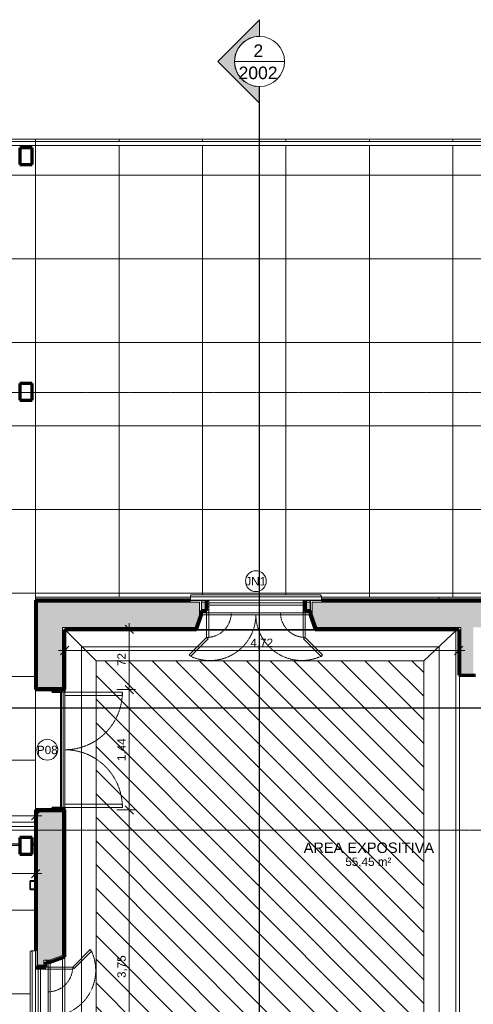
# Model space of a CAD drawing. Header units: millimetres. Extents: x -34717 to 7230, y -21919 to 4394.
# Tile 47 of 48: x -6961 to -1526, y -7994 to 3788. Entities that reach past the tile are written whole.
import ezdxf

# ---------------------------------------------------------------- set-up
doc = ezdxf.new("R2010")
doc.units = ezdxf.units.MM
doc.linetypes.add('_Tracejado pequeno', pattern=[2.25, 1.5, -0.75])
doc.linetypes.add('_Traço - ponto', pattern=[16, 12, -2, 0, -2])
for name, color, linetype, lineweight in [('A-ANNO-DIMS', 211, 'Continuous', 9), ('A-ANNO-DIMS-50', 211, 'Continuous', 9), ('A-AREA-IDEN', 2, 'Continuous', 9), ('A-DOOR', 31, 'Continuous', 18), ('A-DOOR-HDLN', 31, '_Tracejado pequeno', 18), ('A-DOOR-IDEN', 31, 'Continuous', 9), ('A-FLOR', 192, 'Continuous', 18), ('A-FLOR-HRAL', 11, 'Continuous', 18), ('A-FLOR-PATT', 8, 'Continuous', 18), ('A-GENM', 13, 'Continuous', 18), ('A-GLAZ', 151, 'Continuous', 18), ('A-GLAZ-HDLN', 1, '_Tracejado pequeno', 18), ('A-GLAZ-IDEN', 152, 'Continuous', 9), ('A-WALL', 113, 'Continuous', 18), ('A-WALL-PATT', 111, 'Continuous', 70), ('G-ANNO-SYMB', 111, 'Continuous', 9), ('S-COLS', 52, 'Continuous', 18), ('S-GRID', 1, 'Continuous', 9)]:
    doc.layers.add(name, color=color, linetype=linetype, lineweight=lineweight)
doc.styles.add('Arial_2', font='arial.ttf', dxfattribs={"height": 125})
doc.styles.add('Arial_3', font='arial.ttf', dxfattribs={"height": 150})
doc.styles.add('Arial_4', font='arial.ttf', dxfattribs={"height": 100})
doc.dimstyles.new('Diagonal_-_2_0mm_Arial', dxfattribs={"dimscale": 304.8, "dimtxt": 102.02594, "dimasz": 0.328084, "dimexe": 0.246063, "dimexo": 0.0625, "dimgap": 0.024606, "dimtad": 1, "dimlfac": 0.001, "dimrnd": 0.01, "dimzin": 0, "dimdsep": 46, "dimtxsty": 'Arial_4', "dimblk1": 'OBLIQUE', "dimblk2": 'OBLIQUE', "dimsah": 1, "dimcen": 0.09, "dimdle": 0.246063, "dimadec": 0, "dimazin": 0, "dimtfac": 1, "dimtdec": 4, "dimtix": 1, "dimtmove": 0, "dimatfit": 3, "dimfxl": 0.492126, "dimfxlon": 1, "dimtvp": 1, "dimtolj": 1, "dimtzin": 0, "dimarcsym": 2})
doc.dimstyles.new('Diagonal_-_2_0mm_Arial_1', dxfattribs={"dimscale": 304.8, "dimtxt": 102.02594, "dimasz": 0.328084, "dimexe": 0.246063, "dimexo": 0.0625, "dimgap": 0.024606, "dimtad": 1, "dimdec": 0, "dimlfac": 0.1, "dimdsep": 46, "dimtxsty": 'Arial_4', "dimblk1": 'OBLIQUE', "dimblk2": 'OBLIQUE', "dimsah": 1, "dimcen": 0.09, "dimdle": 0.246063, "dimadec": 0, "dimazin": 0, "dimtfac": 1, "dimtdec": 4, "dimtix": 1, "dimtmove": 0, "dimatfit": 3, "dimfxl": 0.492126, "dimfxlon": 1, "dimtvp": 1, "dimtolj": 1, "dimtzin": 0, "dimarcsym": 2})
pattern_1 = [(45, (4131.115, 3333.492), (-17.67767, 17.67767), [])]

# ---------------------------------------------------------------- blocks, each defined once
blk = doc.blocks.new('porta dupla - P08 - 1_44 x 2_60 m-4336730-PLANTA TÉRREO - LAYOUT')
at = {"layer": 'A-DOOR'}
h = blk.add_hatch(dxfattribs=at)
h.set_pattern_fill('FP_7', color=256, style=0, pattern_type=2)
h.set_pattern_definition([(135, (-4947.52, 6596.115), (-17.67767, -17.67767), [])])
h.paths.add_polyline_path([(720, 150), (720, 175), (690, 175), (690, 25), (720, 25), (720, 135)], flags=0)
h.paths.add_polyline_path([(-690, 175), (-720, 175), (-720, 25), (-690, 25), (-690, 172)], flags=0)
for p, q in [((-650, 865), (-690, 865)), ((-690, 865), (-690, 175)), ((-650, 175), (-650, 865)), ((650, 175), (650, 865)), ((650, 865), (690, 865)), ((690, 865), (690, 175)), ((-690, 175), (-650, 175)), ((-690, 175), (690, 175)), ((-690, 175), (-690, 155)), ((-690, 155), (690, 155)), ((-690, 155), (-690, 135)), ((-690, 135), (-690, 125)), ((-690, 135), (690, 135)), ((690, 125), (-690, 125)), ((690, 175), (650, 175)), ((690, 175), (690, 155)), ((690, 135), (690, 155)), ((690, 135), (690, 125))]:
    blk.add_line(p, q, dxfattribs=at)
at = {"layer": 'A-DOOR', "lineweight": 35}
for p, q in [((-720, 175), (-690, 175)), ((-690, 125), (-690, 25)), ((690, 175), (720, 175)), ((690, 25), (690, 125)), ((-690, 25), (-720, 25)), ((720, 25), (690, 25))]:
    blk.add_line(p, q, dxfattribs=at)
at = {"layer": 'A-DOOR-HDLN'}
for centre, start, end in [((-690, 175), 360, 90), ((690, 175), 90, 180)]:
    blk.add_arc(centre, 690, start, end, dxfattribs=at)
blk = doc.blocks.new('Window_CV - Window_CV - 1 divisão-4329172-PLANTA TÉRREO - LAYOUT')
at = {"layer": 'A-GLAZ'}
for p, q in [((-565, 145), (-565, 175)), ((-565, 145), (-565, 115)), ((565, 145), (-565, 145)), ((565, 175), (565, 145)), ((565, 115), (565, 145)), ((-650, 25), (-590, 25)), ((-590, 25), (-590, 50)), ((-590, 50), (-590, 25)), ((-590, -270), (-590, 25)), ((-590, 25), (-565, 25)), ((-590, 25), (-565, 25)), ((-565, 25), (-565, 115)), ((565, 115), (-565, 115)), ((-565, 25), (-565, -270)), ((565, 25), (-565, 25)), ((565, 115), (565, 25)), ((565, 25), (565, -270)), ((590, 25), (565, 25)), ((565, 25), (590, 25)), ((590, 50), (590, 25)), ((590, 25), (590, 50)), ((590, -270), (590, 25)), ((590, 25), (650, 25)), ((-799, -478), (-590, -270)), ((-572, -287), (-781, -496)), ((-590, -270), (-572, -287)), ((-565, -270), (-590, -270)), ((565, -270), (590, -270)), ((590, -270), (572, -288)), ((572, -288), (781, -497)), ((799, -479), (590, -270)), ((-781, -496), (-799, -478)), ((781, -497), (799, -479))]:
    blk.add_line(p, q, dxfattribs=at)
at = {"layer": 'A-GLAZ-HDLN'}
for centre, radius, start, end in [((-590, 25), 295, 274.8614, 360), ((590, 25), 295, 180, 265.1386), ((-551, 4), 551, 245.2954, 359.5346), ((551, 5), 551, 180.4963, 294.5899)]:
    blk.add_arc(centre, radius, start, end, dxfattribs=at)
blk = doc.blocks.new('Window_CV - Window_CV - JN1 - 1 divisão-4329173-PLANTA TÉRREO - LAYOUT')
at = {"layer": 'A-GLAZ'}
h = blk.add_hatch(dxfattribs=at)
h.set_pattern_fill('FP_22', color=256, style=0, pattern_type=2)
h.set_pattern_definition(pattern_1)
h.paths.add_polyline_path([(565, 25), (590, 25), (590, 175), (565, 175), (565, 50)], flags=0)
h.paths.add_polyline_path([(-590, 25), (-565, 25), (-565, 175), (-590, 175), (-590, 48)], flags=0)
h = blk.add_hatch(dxfattribs=at)
h.set_pattern_fill('FP_22', color=256, style=0, pattern_type=2)
h.set_pattern_definition(pattern_1)
h.paths.add_polyline_path([(649, 25), (650, 25), (650, 50), (590, 50), (590, 25)], flags=0)
h.paths.add_polyline_path([(-650, 25), (-590, 25), (-590, 50), (-650, 50)], flags=0)
for p, q in [((-565, 145), (-565, 175)), ((-565, 145), (-565, 115)), ((565, 145), (-565, 145)), ((565, 175), (565, 145)), ((565, 115), (565, 145)), ((-650, 25), (-590, 25)), ((-590, 25), (-590, 50)), ((-590, 50), (-590, 25)), ((-590, -270), (-590, 25)), ((-590, 25), (-565, 25)), ((-590, 25), (-565, 25)), ((-565, 25), (-565, 115)), ((565, 115), (-565, 115)), ((-565, 25), (-565, -270)), ((565, 25), (-565, 25)), ((565, 115), (565, 25)), ((565, 25), (565, -270)), ((590, 25), (565, 25)), ((565, 25), (590, 25)), ((590, 50), (590, 25)), ((590, 25), (590, 50)), ((590, -270), (590, 25)), ((590, 25), (650, 25)), ((-799, -478), (-590, -270)), ((-572, -287), (-781, -496)), ((-590, -270), (-572, -287)), ((-565, -270), (-590, -270)), ((565, -270), (590, -270)), ((590, -270), (572, -288)), ((572, -288), (781, -497)), ((799, -479), (590, -270)), ((-781, -496), (-799, -478)), ((781, -497), (799, -479))]:
    blk.add_line(p, q, dxfattribs=at)
at = {"layer": 'A-GLAZ-HDLN'}
for centre, radius, start, end in [((-590, 25), 295, 274.8614, 360), ((590, 25), 295, 180, 265.1386), ((-551, 4), 551, 245.2954, 359.5346), ((551, 5), 551, 180.4963, 294.5899)]:
    blk.add_arc(centre, radius, start, end, dxfattribs=at)
blk = doc.blocks.new('Railing - Railing-3945987-PLANTA TÉRREO - LAYOUT')
at = {"layer": 'A-FLOR-HRAL'}
for p, q in [((-6771, 2331), (-10011, 2331)), ((-10011, 2331), (-10011, 2256)), ((-9961, 2281), (-6771, 2281)), ((-9961, 2256), (-9961, 2281)), ((3429, 2331), (-6771, 2331)), ((-6771, 2281), (3429, 2281)), ((-10011, 2056), (-10011, -433)), ((-9961, -433), (-9961, 2056)), ((-9961, -433), (-10011, -433))]:
    blk.add_line(p, q, dxfattribs=at)
at = {"layer": 'A-FLOR-HRAL', "flags": 128}
for points in [[(-9961, 2281), (-9962, 2282), (-9964, 2285), (-9968, 2289), (-9973, 2294), (-9979, 2300), (-9986, 2306), (-9992, 2313), (-9998, 2319), (-10003, 2324), (-10007, 2328), (-10010, 2331), (-10011, 2331)], [(-10011, 2331), (-10010, 2331), (-10007, 2328), (-10003, 2324), (-9998, 2319), (-9992, 2313), (-9986, 2306), (-9979, 2300), (-9973, 2294), (-9968, 2289), (-9964, 2285), (-9962, 2282), (-9961, 2281)], [(-6771, 2281), (-6771, 2282), (-6771, 2285), (-6771, 2289), (-6771, 2294), (-6771, 2300), (-6771, 2306), (-6771, 2313), (-6771, 2319), (-6771, 2324), (-6771, 2328), (-6771, 2331), (-6771, 2331)], [(-6771, 2331), (-6771, 2331), (-6771, 2328), (-6771, 2324), (-6771, 2319), (-6771, 2313), (-6771, 2306), (-6771, 2300), (-6771, 2294), (-6771, 2289), (-6771, 2285), (-6771, 2282), (-6771, 2281)], [(3429, 2331), (3429, 2331), (3429, 2328), (3429, 2324), (3429, 2319), (3429, 2313), (3429, 2306), (3429, 2300), (3429, 2294), (3429, 2289), (3429, 2285), (3429, 2282), (3429, 2281)]]:
    blk.add_lwpolyline(points, dxfattribs=at)
blk = doc.blocks.new('Railing - Railing-3948267-PLANTA TÉRREO - LAYOUT')
at = {"layer": 'A-FLOR-HRAL'}
for p, q in [((-6771, -5816), (-10051, -5816)), ((-10051, -5866), (-6771, -5866))]:
    blk.add_line(p, q, dxfattribs=at)
blk = doc.blocks.new('ornamento esquadrias - ornamento esquadrias-4133635-PLANTA TÉRREO - LAYOUT')
at = {"layer": 'A-GENM'}
for p, q in [((3349, -6098), (3349, -4529)), ((3349, -4529), (3389, -4529)), ((3389, -4529), (3389, -6098)), ((3414, -6081), (3414, -4546)), ((3349, -6098), (3389, -6098))]:
    blk.add_line(p, q, dxfattribs=at)
for points, knots in [([(3389, -4529), (3391, -4529), (3394, -4529), (3399, -4530), (3401, -4530), (3404, -4531), (3406, -4532), (3408, -4534), (3409, -4534), (3411, -4536), (3412, -4537), (3412, -4539), (3413, -4540), (3413, -4541), (3414, -4542), (3414, -4545), (3414, -4546), (3414, -4547)], [0, 0, 0, 0, 0.142857, 0.214286, 0.285714, 0.357143, 0.428571, 0.5, 0.535714, 0.571429, 0.678571, 0.705357, 0.732143, 0.785714, 0.839286, 0.892857, 1, 1, 1, 1]), ([(3414, -6080), (3414, -6081), (3414, -6083), (3413, -6086), (3413, -6088), (3412, -6089), (3411, -6090), (3410, -6091), (3409, -6092), (3408, -6093), (3407, -6094), (3405, -6095), (3402, -6096), (3399, -6097), (3396, -6098), (3393, -6098), (3391, -6098), (3389, -6098)], [0, 0, 0, 0, 0.142857, 0.214286, 0.285714, 0.321429, 0.357143, 0.428571, 0.464286, 0.5, 0.571429, 0.625, 0.678571, 0.785714, 0.839286, 0.892857, 1, 1, 1, 1])]:
    blk.add_open_spline(points, degree=3, knots=knots, dxfattribs=at)
blk = doc.blocks.new('Generic Models 1 - Generic Models 24-4258923-PLANTA TÉRREO - LAYOUT')
at = {"layer": 'A-GENM', "lineweight": 35}
for p, q in [((-6771, -6518), (-6836, -6518)), ((-6836, -6518), (-6836, -6618)), ((-6834, -6616), (-6834, -6520)), ((-6834, -6520), (-6773, -6520)), ((-6773, -6520), (-6773, -6616)), ((-6771, -6618), (-6771, -6518)), ((-6836, -6618), (-6771, -6618)), ((-6773, -6616), (-6834, -6616))]:
    blk.add_line(p, q, dxfattribs=at)
blk = doc.blocks.new('Embasamento - Embasamento-4325691-PLANTA TÉRREO - LAYOUT')
at = {"layer": 'A-GENM'}
for p, q in [((-1941, -3158), (-1941, -3123)), ((-1941, -3123), (4, -3123))]:
    blk.add_line(p, q, dxfattribs=at)
blk = doc.blocks.new('eMBASAMENTO 2 - eMBASAMENTO 2-4325788-PLANTA TÉRREO - LAYOUT')
at = {"layer": 'A-GENM'}
for p, q in [((-6771, -3158), (-6771, -3123)), ((-6771, -3123), (-4916, -3123)), ((-3346, -3123), (-1941, -3123)), ((-1941, -3123), (-1941, -3158))]:
    blk.add_line(p, q, dxfattribs=at)
blk = doc.blocks.new('Section - M_Section head ABNT-2836546-PLANTA TÉRREO - LAYOUT')
at = {"layer": 'G-ANNO-SYMB'}
h = blk.add_hatch(color=256, dxfattribs=at)
edge = h.paths.add_edge_path(flags=0)
edge.add_line((-6, 10), (4, 0))
edge.add_line((4, 0), (0, 0))
edge.add_arc((-6, 0), 6, 0, 180)
edge.add_line((-12, 0), (-16, 0))
edge.add_line((-16, 0), (-6, 10))
for p, q in [((-16, 0), (-6, 10)), ((-6, 10), (-16, 0)), ((4, 0), (-6, 10)), ((4, 0), (-6, 10)), ((0, 0), (4, 0)), ((-16, 0), (-12, 0))]:
    blk.add_line(p, q, dxfattribs=at)
for start, end in [(360, 180), (0, 180), (180, 0)]:
    blk.add_arc((-6, 0), 6, start, end, dxfattribs=at)
blk = doc.blocks.new('DIMBLOCK11-PLANTA TÉRREO - LAYOUT')
at = {"layer": 'A-ANNO-DIMS-50'}
for p, q in [((-10051, -5587), (-10051, -5812)), ((-10051, -5737), (-10051, -5587)), ((-6771, -5587), (-6771, -5812)), ((-6771, -5737), (-6771, -5587)), ((-10126, -5737), (-6696, -5737))]:
    blk.add_line(p, q, dxfattribs=at)
at = {"layer": 'A-ANNO-DIMS-50', "lineweight": 18}
for p, q in [((-10051, -5737), (-10101, -5787)), ((-10051, -5737), (-10001, -5687)), ((-6771, -5737), (-6821, -5787)), ((-6771, -5737), (-6721, -5687))]:
    blk.add_line(p, q, dxfattribs=at)
at = {"layer": 'A-ANNO-DIMS-50', "color": 0, "insert": (-8547, -5595), "char_height": 100, "width": 325.65, "attachment_point": 1, "line_spacing_factor": 0.941778, "style": 'Arial_4'}
blk.add_mtext('3,28', dxfattribs=at)
blk = doc.blocks.new('_Oblique')
at = {"color": 0, "linetype": 'ByBlock', "lineweight": -2}
blk.add_line((-0.5, -0.5), (0.5, 0.5), dxfattribs=at)
blk = doc.blocks.new('DIMBLOCK12-PLANTA TÉRREO - LAYOUT')
at = {"layer": 'A-ANNO-DIMS-50'}
for p, q in [((-12761, -6279), (-12761, -6504)), ((-12761, -6429), (-12761, -6279)), ((-6771, -6279), (-6771, -6504)), ((-6771, -6429), (-6771, -6279)), ((-12836, -6429), (-6696, -6429))]:
    blk.add_line(p, q, dxfattribs=at)
at = {"layer": 'A-ANNO-DIMS-50', "lineweight": 18}
for p, q in [((-12761, -6429), (-12811, -6479)), ((-12761, -6429), (-12711, -6379)), ((-6771, -6429), (-6821, -6479)), ((-6771, -6429), (-6721, -6379))]:
    blk.add_line(p, q, dxfattribs=at)
at = {"layer": 'A-ANNO-DIMS-50', "color": 0, "insert": (-9902, -6286), "char_height": 100, "width": 325.65, "attachment_point": 1, "line_spacing_factor": 0.941778, "style": 'Arial_4'}
blk.add_mtext('5,99', dxfattribs=at)
blk = doc.blocks.new('DIMBLOCK30-PLANTA TÉRREO - LAYOUT')
at = {"layer": 'A-ANNO-DIMS-50', "lineweight": 18}
for p, q in [((-5649, -5668), (-5699, -5618)), ((-5649, -5668), (-5599, -5718)), ((-5649, -9418), (-5699, -9368)), ((-5649, -9418), (-5599, -9468))]:
    blk.add_line(p, q, dxfattribs=at)
at = {"layer": 'A-ANNO-DIMS-50'}
for p, q in [((-5649, -9493), (-5649, -5593)), ((-5799, -5668), (-5574, -5668)), ((-5649, -5668), (-5799, -5668)), ((-5799, -9418), (-5574, -9418)), ((-5649, -9418), (-5799, -9418))]:
    blk.add_line(p, q, dxfattribs=at)
at = {"layer": 'A-ANNO-DIMS-50', "color": 0, "insert": (-5791, -7679), "char_height": 100, "width": 325.65, "attachment_point": 1, "rotation": 90, "line_spacing_factor": 0.941778, "style": 'Arial_4'}
blk.add_mtext('3,75', dxfattribs=at)
blk = doc.blocks.new('DIMBLOCK31-PLANTA TÉRREO - LAYOUT')
at = {"layer": 'A-ANNO-DIMS-50'}
for p, q in [((-6421, -3610), (-6421, -3835)), ((-6421, -3760), (-6421, -3610)), ((-1701, -3610), (-1701, -3835)), ((-1701, -3760), (-1701, -3610)), ((-6496, -3760), (-1626, -3760))]:
    blk.add_line(p, q, dxfattribs=at)
at = {"layer": 'A-ANNO-DIMS-50', "lineweight": 18}
for p, q in [((-6421, -3760), (-6471, -3810)), ((-6421, -3760), (-6371, -3710)), ((-1701, -3760), (-1751, -3810)), ((-1701, -3760), (-1651, -3710))]:
    blk.add_line(p, q, dxfattribs=at)
at = {"layer": 'A-ANNO-DIMS-50', "color": 0, "insert": (-4197, -3618), "char_height": 100, "width": 325.65, "attachment_point": 1, "line_spacing_factor": 0.941778, "style": 'Arial_4'}
blk.add_mtext('4,72', dxfattribs=at)
blk = doc.blocks.new('DIMBLOCK40-PLANTA TÉRREO - LAYOUT')
at = {"layer": 'A-ANNO-DIMS-50'}
for p, q in [((-5799, -3508), (-5574, -3508)), ((-5649, -3508), (-5799, -3508)), ((-5649, -4303), (-5649, -3433)), ((-5799, -4228), (-5574, -4228)), ((-5649, -4228), (-5799, -4228))]:
    blk.add_line(p, q, dxfattribs=at)
at = {"layer": 'A-ANNO-DIMS-50', "lineweight": 18}
for p, q in [((-5649, -3508), (-5699, -3458)), ((-5649, -3508), (-5599, -3558)), ((-5649, -4228), (-5699, -4178)), ((-5649, -4228), (-5599, -4278))]:
    blk.add_line(p, q, dxfattribs=at)
at = {"layer": 'A-ANNO-DIMS-50', "color": 0, "insert": (-5791, -3946), "char_height": 100, "width": 186.09, "attachment_point": 1, "rotation": 90, "line_spacing_factor": 0.941778, "style": 'Arial_4'}
blk.add_mtext('72', dxfattribs=at)
blk = doc.blocks.new('TAG-Porta - Ref_ Porta-2416850-PLANTA TÉRREO - LAYOUT')
at = {"layer": 'A-DOOR-IDEN'}
blk.add_circle((0, 0), 2.5, dxfattribs=at)
blk = doc.blocks.new('TAG-Janela - Janela-240880-PLANTA TÉRREO - LAYOUT')
at = {"layer": 'A-GLAZ-IDEN'}
blk.add_circle((0, 0), 2.5, dxfattribs=at)
blk = doc.blocks.new('DIMBLOCK89-PLANTA TÉRREO - LAYOUT')
at = {"layer": 'A-ANNO-DIMS-50'}
for p, q in [((-5799, -4228), (-5574, -4228)), ((-5649, -4228), (-5799, -4228)), ((-5649, -5743), (-5649, -4153)), ((-5799, -5668), (-5574, -5668)), ((-5649, -5668), (-5799, -5668))]:
    blk.add_line(p, q, dxfattribs=at)
at = {"layer": 'A-ANNO-DIMS-50', "lineweight": 18}
for p, q in [((-5649, -4228), (-5699, -4178)), ((-5649, -4228), (-5599, -4278)), ((-5649, -5668), (-5699, -5618)), ((-5649, -5668), (-5599, -5718))]:
    blk.add_line(p, q, dxfattribs=at)
at = {"layer": 'A-ANNO-DIMS-50', "color": 0, "insert": (-5791, -5083), "char_height": 100, "width": 325.65, "attachment_point": 1, "rotation": 90, "line_spacing_factor": 0.941778, "style": 'Arial_4'}
blk.add_mtext('1,44', dxfattribs=at)

msp = doc.modelspace()

# ---------------------------------------------------------------- hatches: boundary and pattern name
at = {"layer": 'A-FLOR-PATT'}
h = msp.add_hatch(dxfattribs=at)
h.set_pattern_fill('FP_62', color=256, style=0, pattern_type=2)
h.set_pattern_definition([(270, (-7771.1, -2073.5), (1000, 6e-14), []), (0, (-7771.1, -2073.5), (0, 1000), [])])
h.paths.add_polyline_path([(-10035.802, -6091.388), (-10035.286, -6091.388), (-10035.286, -5991.388), (-9885.286, -5991.388), (-9885.286, -6091.388), (-6961.115, -6091.388), (-6961.115, -5996.388), (-6811.115, -5996.909), (-6811.115, -6091.388), (-6771.115, -6091.388), (-6771.115, -5866.388), (-10035.802, -5866.388), (-10035.802, -5996.909)], flags=0)
h.paths.add_polyline_path([(-9952.685, -5816.388), (-6771.115, -5816.388), (-6771.425, 2281.472), (-9960.802, 2281.472), (-9960.802, 2256.472), (-9885.802, 2256.472), (-9885.802, 2056.472), (-9960.802, 2056.472), (-9960.802, -433.492), (-10010.802, -433.492), (-10010.802, 2056.472), (-10035.802, 2056.472), (-10035.802, -566.388), (-9885.802, -566.388), (-9885.802, -766.388), (-10035.802, -766.388), (-10035.802, -5816.388)], flags=0)
h.paths.add_polyline_path([(-6961.115, -766.388), (-6961.115, -566.388), (-6811.115, -566.388), (-6811.115, -766.388)], flags=0)
h.paths.add_polyline_path([(-6811.115, 2056.472), (-6961.115, 2056.472), (-6961.115, 2256.472), (-6811.115, 2256.472), (-6811.115, 2114.771)], flags=0)
h.paths.add_polyline_path([(-10035.802, 2256.472), (-10010.802, 2256.472), (-10010.802, 2331.472), (-6771.115, 2331.472), (-6771.361, 2356.472), (-10035.802, 2356.472), (-10035.802, 2306.472)], flags=0)
h = msp.add_hatch(dxfattribs=at)
h.set_pattern_fill('FP_73', color=256, style=0, pattern_type=2)
h.set_pattern_definition([(180, (-2771.3, -73.5), (-1e-13, -1000), []), (270, (-2771.3, -73.5), (999.95, 6e-14), [])])
h.paths.add_polyline_path([(-6719.707, -3123.492), (-4915.808, -3123.492), (-4915.408, -3111.982), (-4914.195, -3106.008), (-4912.158, -3101.019), (-4909.328, -3097.291), (-4905.8, -3094.886), (-4901.708, -3093.698), (-4890.808, -3093.542), (-3360.522, -3093.698), (-3356.43, -3094.886), (-3352.902, -3097.291), (-3350.072, -3101.019), (-3348.034, -3106.008), (-3346.822, -3111.982), (-3346.422, -3123.492), (4.192, -3123.492), (4.592, -3111.982), (5.805, -3106.008), (7.842, -3101.019), (10.672, -3097.291), (14.2, -3094.886), (18.292, -3093.698), (29.192, -3093.542), (1559.478, -3093.698), (1563.57, -3094.886), (1567.098, -3097.291), (1569.928, -3101.019), (1571.966, -3106.008), (1573.178, -3111.982), (1573.578, -3123.492), (2746.553, -3123.492), (2746.553, -3067.521), (3256.553, -3067.521), (3256.553, -3123.492), (3348.885, -3123.492), (3348.885, 2281.472), (-6771.115, 2281.472), (-6771.115, -3123.492)], flags=0)
h.paths.add_polyline_path([(-6665.258, 2331.472), (3348.885, 2331.472), (3348.885, 2356.472), (-6771.115, 2356.472), (-6771.115, 2331.472)], flags=0)
h = msp.add_hatch(dxfattribs=at)
h.set_pattern_fill('FP_44', color=256, style=0, pattern_type=2)
h.set_pattern_definition([(270, (378, -12613.01), (200, 1e-14), [])])
h.paths.add_polyline_path([(-6421.115, -9393.492), (-6046.115, -9018.492), (-6046.115, -3883.492), (-6421.115, -3508.492), (-6421.115, -7427.521), (-6446.115, -7436.271), (-6446.115, -8841.271), (-6421.115, -8850.021), (-6421.115, -9162.443)], flags=0)
h = msp.add_hatch(dxfattribs=at)
h.set_pattern_fill('FP_43', color=256, style=0, pattern_type=2)
h.set_pattern_definition([(0, (-129, 84.3), (0, 200), [])])
h.paths.add_polyline_path([(-6046.115, -3883.492), (-2121.115, -3883.492), (-1718.977, -3508.492), (-6421.115, -3508.492), (-6306.847, -3622.759)], flags=0)
h = msp.add_hatch(dxfattribs=at)
h.set_pattern_fill('FP_38', color=256, style=0, pattern_type=2)
h.set_pattern_definition([(270, (2263.15, -5927.86), (200, 1e-14), [])])
h.paths.add_polyline_path([(-1701.115, -9418.492), (-1701.115, -8873.492), (-1692.167, -8873.492), (-1692.167, -4053.492), (-1701.115, -4053.492), (-1701.115, -3508.492), (-1718.977, -3508.492), (-2121.115, -3883.492), (-2121.115, -9018.492), (-1721.115, -9418.492)], flags=0)
h = msp.add_hatch(dxfattribs=at)
h.set_pattern_fill('FP_25', color=256, style=0, pattern_type=2)
h.set_pattern_definition([(315, (-7844.11, -11029.7), (141.4214, 141.4214), [])])
h.paths.add_polyline_path([(-2956.895, -9018.492), (-2121.115, -9018.492), (-2121.115, -3883.492), (-6046.115, -3883.492), (-6046.115, -9018.492), (-5514.659, -9018.492)], flags=0)
h = msp.add_hatch(dxfattribs=at)
h.set_pattern_fill('FP_67', color=256, style=0, pattern_type=2)
h.set_pattern_definition([(180, (-9769.8, -11868.5), (-1e-13, -1000), []), (270, (-9769.8, -11868.5), (1000, 6e-14), [])])
h.paths.add_polyline_path([(-9274.501, -11953.492), (-9274.101, -11906.982), (-9272.888, -11901.008), (-9270.851, -11896.019), (-9268.021, -11892.291), (-9264.493, -11889.886), (-9260.401, -11888.698), (-9249.501, -11888.542), (-9139.808, -11888.542), (-9139.808, -11053.492), (-7839.808, -11053.492), (-7839.808, -11888.542), (-7719.215, -11888.698), (-7715.123, -11889.886), (-7711.595, -11892.291), (-7708.765, -11896.019), (-7706.727, -11901.008), (-7705.515, -11906.982), (-7705.115, -11913.492), (-7705.115, -11953.492), (-7336.197, -11953.492), (-7336.197, -11888.492), (-7236.197, -11888.492), (-7236.197, -11953.492), (-6829.796, -11953.492), (-6832.316, -11951.579), (-6834.721, -11948.051), (-6835.909, -11943.959), (-6836.065, -11939.444), (-6835.909, -10402.772), (-6834.721, -10398.68), (-6832.316, -10395.152), (-6828.588, -10392.322), (-6823.599, -10390.285), (-6817.625, -10389.073), (-6811.115, -10388.673), (-6771.115, -10388.673), (-6771.115, -9738.267), (-6836.115, -9738.267), (-6836.115, -9638.267), (-6771.115, -9638.267), (-6771.115, -8923.464), (-6817.625, -8923.064), (-6823.599, -8921.852), (-6829.629, -8919.024), (-6832.316, -8916.984), (-6834.721, -8913.457), (-6835.909, -8909.364), (-6836.065, -8904.85), (-6835.909, -7368.178), (-6834.721, -7364.086), (-6832.316, -7360.558), (-6828.588, -7357.728), (-6823.599, -7355.691), (-6817.625, -7354.478), (-6811.115, -7354.078), (-6771.115, -7354.078), (-6771.115, -6618.267), (-6836.115, -6618.267), (-6836.115, -6518.267), (-6771.115, -6518.267), (-6771.115, -6093.492), (-6811.115, -6093.492), (-6811.115, -6196.388), (-6961.115, -6196.388), (-6961.115, -6093.492), (-9885.286, -6093.492), (-9885.286, -6191.388), (-10035.286, -6191.388), (-10035.802, -6093.492), (-11296.955, -6093.492), (-11296.955, -6158.492), (-11396.955, -6158.492), (-11396.955, -6093.492), (-12761.115, -6093.492), (-12761.115, -6258.267), (-12696.115, -6258.267), (-12696.115, -6358.267), (-12761.115, -6358.267), (-12761.115, -7973.441), (-11781.115, -7973.441), (-11781.013, -7913.492), (-11381.115, -7913.492), (-11381.217, -8313.492), (-11781.115, -8313.492), (-11781.115, -8253.441), (-12761.115, -8253.441), (-12761.115, -8254.758), (-11861.115, -8254.758), (-11861.115, -9892.324), (-12761.115, -9892.324), (-12761.115, -9893.543), (-11781.115, -9893.543), (-11781.115, -9833.492), (-11381.115, -9833.543), (-11381.217, -10233.492), (-11781.115, -10233.441), (-11781.115, -10173.543), (-12761.115, -10173.543), (-12761.115, -11478.267), (-12696.115, -11478.267), (-12696.115, -11578.267), (-12761.115, -11578.267), (-12761.115, -11888.542), (-11329.693, -11888.698), (-11325.6, -11889.886), (-11322.073, -11892.291), (-11319.243, -11896.019), (-11317.205, -11901.008), (-11315.993, -11906.982), (-11315.593, -11913.492), (-11315.593, -11953.492), (-10321.115, -11953.492), (-10321.115, -11888.492), (-10221.115, -11888.492), (-10221.115, -11953.492), (-9459.571, -11953.492)], flags=0)
h.paths.add_polyline_path([(-7238.197, -11951.492), (-7238.197, -11890.492), (-7334.197, -11890.492), (-7334.197, -11951.492), (-7273.197, -11951.492)], flags=0)
h.paths.add_polyline_path([(-10319.115, -11951.492), (-10223.115, -11951.492), (-10223.115, -11890.492), (-10319.115, -11890.492), (-10319.115, -11932.285)], flags=0)
h.paths.add_polyline_path([(-12759.115, -11576.267), (-12698.115, -11576.267), (-12698.115, -11480.267), (-12759.115, -11480.267), (-12759.115, -11536.594)], flags=0)
h.paths.add_polyline_path([(-6832.316, -9736.267), (-6773.115, -9736.267), (-6773.115, -9640.267), (-6834.115, -9640.267), (-6834.115, -9736.267)], flags=0)
h.paths.add_polyline_path([(-6829.629, -6616.267), (-6773.115, -6616.267), (-6773.115, -6520.267), (-6834.115, -6520.267), (-6834.115, -6616.267), (-6832.316, -6616.267)], flags=0)
h.paths.add_polyline_path([(-12746.997, -6356.267), (-12698.115, -6356.267), (-12698.115, -6260.267), (-12759.115, -6260.267), (-12759.115, -6356.267)], flags=0)
h.paths.add_polyline_path([(-11333.955, -6156.492), (-11298.955, -6156.492), (-11298.955, -6095.492), (-11394.955, -6095.492), (-11394.955, -6156.492)], flags=0)
at = {"layer": 'A-WALL-PATT'}
h = msp.add_hatch(color=256, dxfattribs=at)
h.paths.add_polyline_path([(-6746.115, -12278.492), (-6446.115, -12278.492), (-6446.115, -11902.353), (-6596.115, -11849.853), (-6596.115, -11848.366), (-6671.115, -11848.366), (-6671.115, -11788.366), (-6746.115, -11788.366), (-6746.115, -12130.131)], flags=0)
h.paths.add_polyline_path([(-6671.115, -10558.366), (-6671.115, -10498.366), (-6596.115, -10498.366), (-6596.115, -10496.879), (-6446.115, -10444.379), (-6446.115, -8867.758), (-6596.115, -8815.258), (-6596.115, -8813.771), (-6671.115, -8813.771), (-6671.115, -8753.771), (-6746.115, -8753.771), (-6746.115, -10558.366), (-6686.034, -10558.366)], flags=0)
h.paths.add_polyline_path([(-6671.115, -7523.771), (-6671.115, -7463.771), (-6596.115, -7463.771), (-6596.115, -7462.284), (-6446.115, -7409.784), (-6446.115, -5692.521), (-6746.115, -5692.521), (-6746.115, -7523.771)], flags=0)
h.paths.add_polyline_path([(-6446.115, -4202.521), (-6446.115, -3183.492), (-6746.115, -3183.492), (-6746.115, -4202.521), (-6528.36, -4202.521)], flags=0)
h = msp.add_hatch(color=256, dxfattribs=at)
h.paths.add_polyline_path([(-6446.115, -3483.492), (-4860.102, -3483.492), (-4807.602, -3333.492), (-4806.115, -3333.492), (-4806.115, -3183.492), (-6446.115, -3183.492), (-6446.115, -3227.067)], flags=0)
h.paths.add_polyline_path([(-3402.128, -3483.492), (-2031.115, -3483.492), (-2031.115, -3183.492), (-3456.115, -3183.492), (-3456.115, -3333.492), (-3454.628, -3333.492), (-3418.091, -3437.882)], flags=0)
h = msp.add_hatch(color=256, dxfattribs=at)
h.paths.add_polyline_path([(-4781.115, -3283.492), (-4721.115, -3283.492), (-4721.115, -3183.492), (-4781.115, -3183.492), (-4781.115, -3227.067)], flags=0)
h.paths.add_polyline_path([(-3541.115, -3283.492), (-3481.115, -3283.492), (-3481.115, -3183.492), (-3541.115, -3183.492), (-3541.115, -3278.879)], flags=0)
h = msp.add_hatch(color=256, dxfattribs=at)
h.paths.add_polyline_path([(3001.385, -3483.492), (3023.885, -3483.492), (3023.885, -3183.492), (1403.885, -3183.492), (1403.885, -3258.492), (1463.885, -3258.492), (1463.885, -3333.492), (1465.372, -3333.492), (1517.872, -3483.492), (2998.885, -3483.492)], flags=0)
h.paths.add_polyline_path([(-1179.686, -3483.492), (59.898, -3483.492), (112.398, -3333.492), (113.885, -3333.492), (113.885, -3258.492), (173.885, -3258.492), (173.885, -3183.492), (-2031.115, -3183.492), (-2031.115, -3483.492), (-1501.115, -3483.492)], flags=0)
msp.add_hatch(color=256, dxfattribs=at).paths.add_polyline_path([(-1569.747, -4053.492), (-1526.115, -4053.492), (-1526.115, -3483.492), (-1676.115, -3483.492), (-1676.115, -4053.492)], flags=0)

# ---------------------------------------------------------------- linework, layer by layer
at = {"layer": 'A-FLOR'}
for p, q in [((3348.885, 2356.472), (-10035.802, 2356.472)), ((-6771.115, 2331.472), (-6771.115, 2356.472)), ((-6771.115, -3123.492), (-6771.115, 2281.472)), ((-6421.115, -3508.492), (-6046.115, -3883.492)), ((-1718.977, -3508.492), (-2121.115, -3883.492)), ((-6046.115, -3883.492), (-2121.115, -3883.492)), ((-6046.115, -9018.492), (-6046.115, -3883.492)), ((-2121.115, -3883.492), (-2121.115, -9018.492)), ((-1692.167, -8873.492), (-1692.167, -4053.492)), ((-6446.115, -7436.271), (-6446.115, -8841.271))]:
    msp.add_line(p, q, dxfattribs=at)
at = {"layer": 'A-WALL', "lineweight": 70}
for p, q in [((-6771.115, -3158.492), (-6771.115, -4227.521)), ((-4915.808, -3158.492), (-6771.115, -3158.492)), ((-4721.115, -3283.492), (-4721.115, -3158.492)), ((-3541.115, -3158.492), (-3541.115, -3283.492)), ((4.192, -3158.492), (-3346.422, -3158.492)), ((-4781.115, -3333.492), (-4781.115, -3283.492)), ((-4781.115, -3283.492), (-4721.115, -3283.492)), ((-3541.115, -3283.492), (-3481.115, -3283.492)), ((-3481.115, -3283.492), (-3481.115, -3333.492)), ((-4842.365, -3508.492), (-4781.115, -3333.492)), ((-3481.115, -3333.492), (-3419.865, -3508.492)), ((-6421.115, -4227.521), (-6421.115, -3508.492)), ((-6421.115, -3508.492), (-4842.365, -3508.492)), ((-3419.865, -3508.492), (-1701.115, -3508.492)), ((-1701.115, -3508.492), (-1701.115, -4053.492)), ((-1701.115, -4053.492), (-1501.115, -4053.492)), ((-6771.115, -4227.521), (-6421.115, -4227.521)), ((-6771.115, -5667.521), (-6771.115, -7354.078)), ((-6421.115, -5667.521), (-6771.115, -5667.521)), ((-6421.115, -7427.521), (-6421.115, -5667.521)), ((-6646.115, -7548.771), (-6646.115, -7488.771)), ((-6646.115, -7488.771), (-6596.115, -7488.771)), ((-6596.115, -7488.771), (-6421.115, -7427.521)), ((-6771.115, -7548.771), (-6646.115, -7548.771))]:
    msp.add_line(p, q, dxfattribs=at)
at = {"layer": 'A-WALL'}
for p, q in [((-6768.615, -3160.992), (-6768.615, -4225.021)), ((-4783.615, -3160.992), (-6768.615, -3160.992)), ((-4783.615, -3333.492), (-4783.615, -3160.992)), ((-4781.115, -3283.492), (-4781.115, -3160.992)), ((-4721.115, -3160.992), (-4781.115, -3160.992)), ((-3481.115, -3160.992), (-3541.115, -3160.992)), ((-3481.115, -3160.992), (-3481.115, -3283.492)), ((-3478.615, -3160.992), (-3478.615, -3333.492)), ((196.385, -3160.992), (-3478.615, -3160.992)), ((-6746.115, -3183.492), (-6746.115, -4202.521)), ((-4806.115, -3183.492), (-6746.115, -3183.492)), ((-4806.115, -3333.492), (-4806.115, -3183.492)), ((-4721.115, -3183.492), (-4781.115, -3183.492)), ((-3481.115, -3183.492), (-3541.115, -3183.492)), ((-3456.115, -3183.492), (-3456.115, -3333.492)), ((173.885, -3183.492), (-3456.115, -3183.492)), ((-4860.102, -3483.492), (-4807.602, -3333.492)), ((-4844.139, -3505.992), (-4783.764, -3333.492)), ((-4806.115, -3333.492), (-4807.602, -3333.492)), ((-4781.115, -3333.492), (-3481.115, -3333.492)), ((-3478.466, -3333.492), (-3418.091, -3505.992)), ((-3454.628, -3333.492), (-3456.115, -3333.492)), ((-3454.628, -3333.492), (-3402.128, -3483.492)), ((-6446.115, -4202.521), (-6446.115, -3483.492)), ((-6446.115, -3483.492), (-4860.102, -3483.492)), ((-6423.615, -4225.021), (-6423.615, -3505.992)), ((-6423.615, -3505.992), (-4844.139, -3505.992)), ((-3419.865, -3508.492), (-4842.365, -3508.492)), ((-3418.091, -3505.992), (-1698.615, -3505.992)), ((-3402.128, -3483.492), (-1676.115, -3483.492)), ((-1698.615, -4053.492), (-1698.615, -3505.992)), ((-1676.115, -4053.492), (-1676.115, -3483.492)), ((-6771.115, -5667.521), (-6771.115, -4227.521)), ((-6768.615, -4225.021), (-6423.615, -4225.021)), ((-6746.115, -4202.521), (-6446.115, -4202.521)), ((-6423.615, -5670.021), (-6768.615, -5670.021)), ((-6768.615, -5670.021), (-6768.615, -7546.271)), ((-6446.115, -5692.521), (-6746.115, -5692.521)), ((-6746.115, -5692.521), (-6746.115, -7523.771)), ((-6446.115, -7409.784), (-6446.115, -5692.521)), ((-6423.615, -7425.748), (-6423.615, -5670.021)), ((-6961.115, -6091.388), (-9885.286, -6091.388)), ((-6961.115, -6093.492), (-9885.286, -6093.492)), ((-6771.115, -6091.388), (-6811.115, -6091.388)), ((-6771.115, -6093.492), (-6811.115, -6093.492)), ((-6596.115, -7462.284), (-6446.115, -7409.784)), ((-6746.115, -7523.771), (-6671.115, -7523.771)), ((-6671.115, -7463.771), (-6596.115, -7463.771)), ((-6671.115, -7523.771), (-6671.115, -7463.771)), ((-6648.615, -7486.271), (-6596.115, -7486.271)), ((-6648.615, -7546.271), (-6648.615, -7486.271)), ((-6596.115, -7486.123), (-6423.615, -7425.748)), ((-6596.115, -7462.284), (-6596.115, -7463.771)), ((-6596.115, -8788.771), (-6596.115, -7488.771)), ((-6421.115, -7427.521), (-6421.115, -8850.021)), ((-6768.615, -7546.271), (-6648.615, -7546.271))]:
    msp.add_line(p, q, dxfattribs=at)
at = {"layer": 'G-ANNO-SYMB'}
msp.add_line((-4387.452, 3287.802), (-3787.452, 3287.802), dxfattribs=at)
at = {"layer": 'G-ANNO-SYMB', "lineweight": 25}
for p, q in [((-4087.452, -21119.396), (-4087.452, 2987.802)), ((6318.961, -4449.309), (-33901.247, -4449.309))]:
    msp.add_line(p, q, dxfattribs=at)
at = {"layer": 'S-COLS', "lineweight": 70}
for p, q in [((-6811.115, 2256.472), (-6961.115, 2256.472)), ((-6961.115, 2256.472), (-6961.115, 2056.472)), ((-6811.115, 2056.472), (-6811.115, 2256.472)), ((-6961.115, 2056.472), (-6811.115, 2056.472)), ((-6811.115, -566.388), (-6961.115, -566.388)), ((-6961.115, -566.388), (-6961.115, -766.388)), ((-6811.115, -766.388), (-6811.115, -566.388)), ((-6961.115, -766.388), (-6811.115, -766.388)), ((-6811.115, -5996.388), (-6961.115, -5996.388)), ((-6961.115, -5996.388), (-6961.115, -6196.388)), ((-6811.115, -6196.388), (-6811.115, -5996.388)), ((-6961.115, -6196.388), (-6811.115, -6196.388))]:
    msp.add_line(p, q, dxfattribs=at)
at = {"layer": 'S-GRID', "linetype": '_Traço - ponto'}
for p, q in [((6504.181, -673.492), (-33608.19, -673.492)), ((6504.181, -5908.492), (-33608.19, -5908.492))]:
    msp.add_line(p, q, dxfattribs=at)

# ---------------------------------------------------------------- block references
at = {"layer": 'A-DOOR', "rotation": 269.9999999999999}
msp.add_blockref('porta dupla - P08 - 1_44 x 2_60 m-4336730-PLANTA TÉRREO - LAYOUT', (-6596.115, -4947.521), dxfattribs=at)
at = {"layer": 'A-DOOR-IDEN', "xscale": 49.99999999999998, "yscale": 49.99999999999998, "zscale": 49.99999999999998}
msp.add_blockref('TAG-Porta - Ref_ Porta-2416850-PLANTA TÉRREO - LAYOUT', (-6630.42, -4947.521), dxfattribs=at)
at = {"layer": 'A-FLOR-HRAL'}
for name in ['Railing - Railing-3945987-PLANTA TÉRREO - LAYOUT', 'Railing - Railing-3948267-PLANTA TÉRREO - LAYOUT']:
    msp.add_blockref(name, (0, 0), dxfattribs=at)
at = {"layer": 'A-GENM'}
for name in ['Generic Models 1 - Generic Models 24-4258923-PLANTA TÉRREO - LAYOUT', 'Embasamento - Embasamento-4325691-PLANTA TÉRREO - LAYOUT', 'eMBASAMENTO 2 - eMBASAMENTO 2-4325788-PLANTA TÉRREO - LAYOUT']:
    msp.add_blockref(name, (0, 0), dxfattribs=at)
for p, rotation in [((-9444.607, -6507.377), 89.99999999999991), ((-3422.23, -13452.263), 180)]:
    msp.add_blockref('ornamento esquadrias - ornamento esquadrias-4133635-PLANTA TÉRREO - LAYOUT', p, dxfattribs=dict(at, rotation=rotation))
at = {"layer": 'A-GLAZ'}
msp.add_blockref('Window_CV - Window_CV - JN1 - 1 divisão-4329173-PLANTA TÉRREO - LAYOUT', (-4131.115, -3333.492), dxfattribs=at)
at = {"layer": 'A-GLAZ', "rotation": 89.99999999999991}
msp.add_blockref('Window_CV - Window_CV - 1 divisão-4329172-PLANTA TÉRREO - LAYOUT', (-6596.115, -8138.771), dxfattribs=at)
at = {"layer": 'A-GLAZ-IDEN', "xscale": 49.99999999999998, "yscale": 49.99999999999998, "zscale": 49.99999999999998}
msp.add_blockref('TAG-Janela - Janela-240880-PLANTA TÉRREO - LAYOUT', (-4131.115, -2930.992), dxfattribs=at)
at = {"layer": 'G-ANNO-SYMB', "extrusion": (0, 0, -1), "xscale": 49.99999999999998, "yscale": 49.99999999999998, "zscale": 49.99999999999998, "rotation": 270.0000000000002}
msp.add_blockref('Section - M_Section head ABNT-2836546-PLANTA TÉRREO - LAYOUT', (4087.452, 2987.802), dxfattribs=at)

# ---------------------------------------------------------------- texts
at = {"layer": 'A-AREA-IDEN', "attachment_point": 1}
for s, insert, char_height, width, style in [('AREA EXPOSITIVA', (-3559.07, -6057.646), 125, 1891.9825, 'Arial_2'), ('55,45 m²', (-3059.57, -6237.694), 100, 681.43437, 'Arial_4')]:
    msp.add_mtext(s, dxfattribs=dict(at, insert=insert, char_height=char_height, width=width, style=style))
at = {"layer": 'A-DOOR-IDEN', "insert": (-6754.643, -4900.176), "char_height": 100, "width": 308.64969, "attachment_point": 1, "style": 'Arial_4'}
msp.add_mtext('P08', dxfattribs=at)
at = {"layer": 'A-GLAZ-IDEN', "insert": (-4257.717, -2881.291), "char_height": 100, "width": 308.64969, "attachment_point": 1, "style": 'Arial_4'}
msp.add_mtext('JN1', dxfattribs=at)
at = {"layer": 'G-ANNO-SYMB', "char_height": 150, "attachment_point": 1, "style": 'Arial_3'}
for s, insert, width in [('2', (-4159.657, 3491.759), 144.30375), ('2002', (-4338.157, 3226.771), 577.215)]:
    msp.add_mtext(s, dxfattribs=dict(at, insert=insert, width=width))

# ---------------------------------------------------------------- dimensions: what is measured, and where the dimension line sits
at = {"layer": 'A-ANNO-DIMS'}
for base, p1, p2, dimstyle, override, picture, middle in [((-5649.147, -3508.492), (-5799.147, -4227.521), (-5799.147, -3508.492), 'Diagonal_-_2_0mm_Arial_1', {"dimpost": '<>', "dimfxl": 719.029657}, 'DIMBLOCK40-PLANTA TÉRREO - LAYOUT', (-5706.852, -3868.006)), ((-5649.147, -4227.521), (-5799.147, -5667.521), (-5799.147, -4227.521), 'Diagonal_-_2_0mm_Arial', {"dimpost": '<>', "dimfxl": 1440}, 'DIMBLOCK89-PLANTA TÉRREO - LAYOUT', (-5706.852, -4947.521)), ((-5649.147, -5667.521), (-5799.147, -9418.492), (-5799.147, -5667.521), 'Diagonal_-_2_0mm_Arial', {"dimpost": '<>', "dimfxl": 3750.97036}, 'DIMBLOCK30-PLANTA TÉRREO - LAYOUT', (-5707.738, -7543.006))]:
    dim = msp.add_linear_dim(base=base, p1=p1, p2=p2, angle=90, dimstyle=dimstyle, override=override, dxfattribs=at)
    dim.commit()
    dim.dimension.update_dxf_attribs({"geometry": picture, "text_midpoint": middle})
for base, p1, p2, override, picture, middle in [((-1701.115, -3759.881), (-6421.115, -3609.881), (-1701.115, -3609.881), {"dimpost": '<>', "dimfxl": 4720}, 'DIMBLOCK31-PLANTA TÉRREO - LAYOUT', (-4061.115, -3702.176)), ((-6771.115, -5737.278), (-10051.115, -5587.278), (-6771.115, -5587.278), {"dimpost": '<>', "dimfxl": 3280}, 'DIMBLOCK11-PLANTA TÉRREO - LAYOUT', (-8411.115, -5678.686)), ((-6771.115, -6428.531), (-12761.115, -6278.531), (-6771.115, -6278.531), {"dimpost": '<>', "dimfxl": 5990}, 'DIMBLOCK12-PLANTA TÉRREO - LAYOUT', (-9766.115, -6369.973))]:
    dim = msp.add_linear_dim(base=base, p1=p1, p2=p2, dimstyle='Diagonal_-_2_0mm_Arial', override=override, dxfattribs=at)
    dim.commit()
    dim.dimension.update_dxf_attribs({"geometry": picture, "text_midpoint": middle})

doc.saveas('drawing.dxf')
